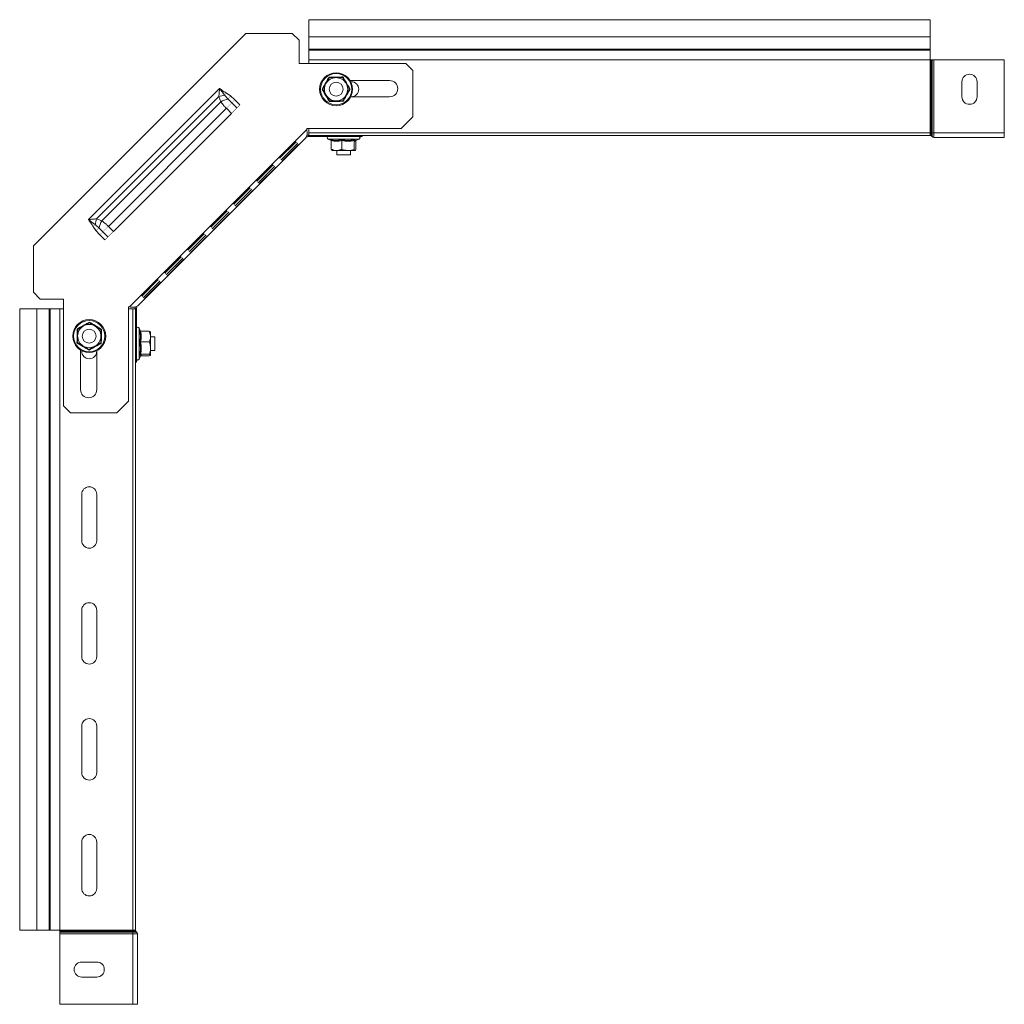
# Model space of a CAD drawing. Header units: millimetres. Extents: x 428 to 1137, y -1268 to 1088.
# Tile 11 of 14: x 458 to 883, y 663 to 1088. Entities that reach past the tile are written whole.
import ezdxf

# ---------------------------------------------------------------- set-up
doc = ezdxf.new("R2010")
doc.units = ezdxf.units.MM
doc.linetypes.add('K5LT32768', pattern=[0])
doc.linetypes.add('K5LT32769', pattern=[0])

msp = doc.modelspace()

# ---------------------------------------------------------------- linework, layer by layer
at = {"color": 7, "linetype": 'K5LT32768', "lineweight": 15}
for p, q in [((851.1, 1087.91), (583.1, 1087.91)), ((583.1, 1087.91), (583.1, 1080.46)), ((851.1, 1087.91), (851.1, 1080.46)), ((464.26, 990.32), (555.96, 1082.03)), ((555.96, 1082.03), (575.96, 1082.03)), ((578.96, 1079.03), (575.96, 1082.03)), ((578.96, 1079.03), (578.96, 1069.03)), ((851.1, 1080.46), (583.1, 1080.46)), ((583.1, 1080.46), (583.1, 1075.15)), ((851.1, 1080.46), (851.1, 1075.15)), ((583.1, 1075.15), (583.1, 1074.79)), ((851.1, 1075.15), (583.1, 1075.15)), ((583.1, 1074.79), (583.1, 1070.65)), ((851.1, 1074.79), (583.1, 1074.79)), ((851.1, 1075.15), (851.1, 1074.79)), ((851.1, 1074.79), (851.1, 1070.65)), ((583.1, 1070.65), (583.1, 1069.03)), ((851.1, 1070.65), (583.1, 1070.65)), ((851.1, 1070.65), (851.1, 1039.11)), ((851.1, 1070.65), (851.3, 1070.65)), ((851.3, 1070.65), (851.3, 1039.11)), ((851.3, 1070.65), (851.71, 1070.65)), ((851.71, 1070.65), (851.71, 1039.11)), ((851.71, 1070.65), (851.94, 1070.65)), ((851.94, 1070.65), (851.94, 1039.11)), ((851.94, 1070.65), (852.76, 1070.65)), ((852.76, 1070.65), (852.76, 1039.11)), ((852.76, 1070.65), (883.1, 1070.65)), ((883.1, 1070.65), (883.1, 1039.11)), ((578.96, 1069.03), (624.96, 1069.03)), ((627.96, 1066.03), (624.96, 1069.03)), ((590.49, 1060.35), (591.89, 1062.87)), ((591.89, 1062.87), (591.74, 1063.13)), ((594.78, 1062.91), (591.89, 1062.87)), ((597.67, 1062.95), (594.78, 1062.91)), ((597.67, 1062.95), (599.15, 1060.48)), ((627.96, 1066.03), (627.96, 1045.95)), ((488.04, 1001.67), (544.61, 1058.24)), ((589.08, 1057.83), (590.49, 1060.35)), ((590.56, 1055.35), (589.08, 1057.83)), ((599.15, 1060.48), (600.62, 1058)), ((600.62, 1058), (599.22, 1055.48)), ((600.62, 1058), (600.92, 1058)), ((617.96, 1061.66), (600.88, 1061.66)), ((601.16, 1061.16), (601.35, 1061.16)), ((864.85, 1054.66), (864.85, 1061.16)), ((871.35, 1061.16), (871.35, 1054.66)), ((491.49, 1001.99), (544.29, 1054.79)), ((545.12, 1052.48), (544.29, 1054.79)), ((548.26, 1053.67), (546.78, 1055.31)), ((547.43, 1056.3), (549.25, 1055.01)), ((549.89, 1052.05), (548.26, 1053.67)), ((549.25, 1055.01), (551.18, 1053.34)), ((592.03, 1052.87), (590.56, 1055.35)), ((599.22, 1055.48), (597.81, 1052.96)), ((601.16, 1054.66), (617.96, 1054.66)), ((493.8, 1001.16), (545.12, 1052.48)), ((496.61, 998.76), (547.52, 1049.68)), ((549.71, 1047.49), (547.52, 1049.68)), ((552.08, 1049.86), (549.89, 1052.05)), ((551.18, 1053.34), (553.37, 1051.15)), ((594.92, 1052.92), (592.03, 1052.87)), ((597.81, 1052.96), (594.92, 1052.92)), ((498.79, 996.57), (549.71, 1047.49)), ((627.96, 1045.95), (622.96, 1040.95)), ((582.23, 1040.6), (505.68, 964.05)), ((622.96, 1040.95), (582.23, 1040.95)), ((582.23, 1040.95), (582.23, 1040.6)), ((583.1, 1040.95), (583.1, 1039.11)), ((581.73, 1036.99), (509.29, 964.55)), ((581.73, 1036.99), (581.77, 1037.03)), ((582.22, 1038.04), (582.83, 1038.16)), ((582.83, 1037.46), (582.83, 1038.16)), ((582.83, 1038.16), (583.1, 1038.16)), ((582.83, 1037.46), (606.1, 1037.46)), ((851.1, 1039.11), (583.1, 1039.11)), ((583.1, 1039.11), (583.1, 1037.91)), ((851.1, 1037.91), (583.1, 1037.91)), ((591.37, 1036.36), (592.75, 1035.86)), ((603.39, 1035.84), (604.83, 1036.36)), ((606.1, 1037.91), (606.1, 1037.46)), ((851.1, 1039.11), (851.1, 1037.91)), ((851.1, 1039.11), (851.3, 1039.11)), ((851.1, 1037.91), (851.3, 1037.91)), ((851.3, 1039.11), (851.71, 1039.11)), ((851.3, 1039.11), (851.3, 1037.91)), ((851.71, 1039.11), (851.71, 1037.73)), ((851.71, 1039.11), (851.94, 1039.11)), ((851.71, 1037.73), (851.94, 1037.48)), ((851.94, 1039.11), (851.94, 1037.48)), ((851.94, 1039.11), (852.76, 1039.11)), ((852.76, 1039.11), (883.1, 1039.11)), ((852.76, 1039.11), (852.76, 1037.11)), ((852.76, 1037.11), (883.1, 1037.11)), ((883.1, 1039.11), (883.1, 1037.11)), ((577.57, 1035.18), (570.5, 1028.11)), ((571.15, 1027.46), (578.22, 1034.53)), ((571.63, 1026.98), (578.7, 1034.05)), ((592.77, 1035.75), (592.77, 1032.06)), ((597.35, 1035.75), (597.35, 1032.06)), ((602.68, 1035.75), (602.68, 1032.06)), ((603.41, 1035.85), (603.41, 1035.85)), ((603.45, 1035.86), (603.43, 1035.75)), ((603.43, 1035.75), (603.43, 1032.06)), ((595.06, 1031.46), (593.1, 1031.46)), ((595.06, 1031.46), (600.02, 1031.46)), ((595.1, 1031.46), (595.1, 1029.66)), ((595.1, 1029.66), (601.1, 1029.66)), ((600.02, 1031.46), (603.06, 1031.46)), ((601.1, 1029.66), (601.1, 1031.46)), ((567.67, 1025.28), (560.6, 1018.21)), ((561.25, 1017.56), (568.32, 1024.63)), ((561.73, 1017.08), (568.8, 1024.15)), ((557.77, 1015.38), (550.7, 1008.31)), ((551.35, 1007.66), (558.42, 1014.73)), ((551.83, 1007.18), (558.9, 1014.25)), ((547.87, 1005.48), (540.8, 998.41)), ((541.45, 997.76), (548.52, 1004.83)), ((541.93, 997.28), (549, 1004.35)), ((491.27, 997.03), (489.98, 998.85)), ((490.97, 999.5), (492.61, 998.02)), ((491.49, 1001.99), (493.8, 1001.16)), ((496.61, 998.76), (498.79, 996.57)), ((492.94, 995.1), (491.27, 997.03)), ((492.61, 998.02), (494.23, 996.39)), ((495.13, 992.91), (492.94, 995.1)), ((494.23, 996.39), (496.42, 994.2)), ((537.97, 995.58), (530.9, 988.51)), ((531.55, 987.86), (538.62, 994.93)), ((532.03, 987.38), (539.1, 994.45)), ((464.26, 970.32), (464.26, 990.32)), ((528.07, 985.68), (521, 978.61)), ((521.65, 977.96), (528.72, 985.03)), ((522.13, 977.48), (529.2, 984.55)), ((518.17, 975.79), (511.1, 968.71)), ((511.75, 968.06), (518.82, 975.13)), ((512.23, 967.58), (519.3, 974.65)), ((464.26, 970.32), (467.26, 967.32)), ((477.26, 967.32), (467.26, 967.32)), ((477.26, 921.32), (477.26, 967.32)), ((509.26, 964.51), (509.29, 964.55)), ((458.37, 963.18), (458.37, 695.18)), ((465.82, 963.18), (458.37, 963.18)), ((465.82, 695.18), (465.82, 963.18)), ((471.13, 963.18), (465.82, 963.18)), ((471.49, 963.18), (471.13, 963.18)), ((471.13, 695.18), (471.13, 963.18)), ((471.49, 695.18), (471.49, 963.18)), ((475.63, 963.18), (471.49, 963.18)), ((477.26, 963.18), (475.63, 963.18)), ((475.63, 695.18), (475.63, 963.18)), ((505.68, 964.05), (505.34, 964.05)), ((505.34, 964.05), (505.34, 923.32)), ((507.17, 963.18), (505.34, 963.18)), ((507.17, 695.18), (507.17, 963.18)), ((508.37, 963.18), (507.17, 963.18)), ((508.12, 963.45), (508.23, 964.05)), ((508.82, 963.45), (508.12, 963.45)), ((508.12, 963.18), (508.12, 963.45)), ((508.37, 695.18), (508.37, 963.18)), ((508.82, 940.18), (508.82, 963.45)), ((483.41, 954.39), (485.93, 955.79)), ((485.93, 955.79), (488.45, 957.2)), ((488.45, 957.2), (490.93, 955.72)), ((490.93, 955.72), (493.41, 954.25)), ((483.33, 948.61), (483.37, 951.5)), ((483.37, 951.5), (483.41, 954.39)), ((493.37, 951.36), (493.41, 954.25)), ((510.42, 953.53), (509.92, 954.91)), ((510.53, 953.51), (514.22, 953.51)), ((514.82, 951.22), (514.82, 953.18)), ((485.81, 947.14), (483.33, 948.61)), ((493.32, 948.47), (490.8, 947.06)), ((493.32, 948.47), (493.37, 951.36)), ((510.53, 948.93), (514.22, 948.93)), ((514.82, 946.26), (514.82, 951.22)), ((516.62, 951.18), (514.82, 951.18)), ((516.62, 946.75), (516.62, 951.18)), ((484.62, 945.4), (484.62, 928.32)), ((485.12, 945.12), (485.12, 944.93)), ((488.28, 945.66), (485.81, 947.14)), ((490.8, 947.06), (488.28, 945.66)), ((488.28, 945.66), (488.28, 945.36)), ((491.62, 928.32), (491.62, 945.12)), ((510.53, 943.6), (514.22, 943.6)), ((514.82, 946.26), (514.82, 943.22)), ((514.82, 945.18), (516.62, 945.18)), ((516.62, 945.18), (516.62, 946.75)), ((508.37, 940.18), (508.82, 940.18)), ((509.92, 941.45), (510.43, 942.87)), ((510.43, 942.87), (510.42, 942.87)), ((510.42, 942.83), (510.53, 942.85)), ((510.53, 942.85), (514.22, 942.85)), ((505.34, 923.32), (500.34, 918.32)), ((477.26, 921.32), (480.26, 918.32)), ((500.34, 918.32), (480.26, 918.32)), ((485.12, 883.18), (485.12, 863.18)), ((491.62, 863.18), (491.62, 883.18)), ((485.12, 833.18), (485.12, 813.18)), ((491.62, 813.18), (491.62, 833.18)), ((485.12, 783.18), (485.12, 763.18)), ((491.62, 763.18), (491.62, 783.18)), ((485.12, 733.18), (485.12, 713.18)), ((491.62, 713.18), (491.62, 733.18)), ((465.82, 695.18), (458.37, 695.18)), ((471.13, 695.18), (465.82, 695.18)), ((471.49, 695.18), (471.13, 695.18)), ((475.63, 695.18), (471.49, 695.18)), ((507.17, 695.18), (475.63, 695.18)), ((475.63, 695.18), (475.63, 694.98)), ((475.63, 694.98), (475.63, 694.57)), ((507.17, 694.98), (475.63, 694.98)), ((475.63, 694.57), (475.63, 694.34)), ((507.17, 694.57), (475.63, 694.57)), ((475.63, 694.34), (475.63, 693.52)), ((507.17, 694.34), (475.63, 694.34)), ((475.63, 693.52), (475.63, 663.18)), ((507.17, 693.52), (475.63, 693.52)), ((508.37, 695.18), (507.17, 695.18)), ((507.17, 695.18), (507.17, 694.98)), ((507.17, 694.98), (507.17, 694.57)), ((508.37, 694.98), (507.17, 694.98)), ((507.17, 694.57), (507.17, 694.34)), ((508.55, 694.57), (507.17, 694.57)), ((507.17, 694.34), (507.17, 693.52)), ((508.8, 694.34), (507.17, 694.34)), ((507.17, 693.52), (507.17, 663.18)), ((509.17, 693.52), (507.17, 693.52)), ((508.37, 695.18), (508.37, 694.98)), ((508.55, 694.57), (508.8, 694.34)), ((509.17, 693.52), (509.17, 663.18)), ((491.62, 681.43), (485.12, 681.43)), ((485.12, 674.93), (491.62, 674.93)), ((507.17, 663.18), (475.63, 663.18)), ((509.17, 663.18), (507.17, 663.18))]:
    msp.add_line(p, q, dxfattribs=at)
at = {"color": 8, "linetype": 'K5LT32769', "lineweight": 15, "true_color": 0x808080}
for p, q in [((604.83, 1036.36), (591.37, 1036.36)), ((592.71, 1035.94), (592.5, 1036.12)), ((509.92, 954.91), (509.92, 945.6)), ((509.92, 945.6), (509.92, 941.45))]:
    msp.add_line(p, q, dxfattribs=at)
at = {"color": 7, "linetype": 'K5LT32768', "const_width": 0.15}
for points in [[(546.78, 1055.31), (546.86, 1055.43), (546.94, 1055.55), (547.02, 1055.67), (547.1, 1055.79), (547.18, 1055.92), (547.26, 1056.04), (547.35, 1056.17), (547.43, 1056.3)], [(548.26, 1053.67), (548.37, 1053.81), (548.48, 1053.97), (548.6, 1054.13), (548.72, 1054.3), (548.85, 1054.47), (548.98, 1054.65), (549.12, 1054.83), (549.25, 1055.01)], [(549.89, 1052.05), (550.03, 1052.19), (550.17, 1052.33), (550.33, 1052.49), (550.49, 1052.65), (550.66, 1052.81), (550.83, 1052.99), (551, 1053.16), (551.18, 1053.34)], [(547.52, 1049.68), (547.84, 1050), (548.16, 1050.32), (548.48, 1050.64), (548.79, 1050.95), (549.09, 1051.25), (549.37, 1051.53), (549.64, 1051.8), (549.89, 1052.05)], [(552.08, 1049.86), (551.83, 1049.61), (551.56, 1049.34), (551.28, 1049.06), (550.98, 1048.76), (550.67, 1048.45), (550.35, 1048.13), (550.03, 1047.81), (549.71, 1047.49)], [(553.37, 1051.15), (553.19, 1050.97), (553.02, 1050.8), (552.85, 1050.63), (552.68, 1050.46), (552.52, 1050.3), (552.36, 1050.14), (552.22, 1050), (552.08, 1049.86)], [(578.7, 1034.05), (578.63, 1034.11), (578.54, 1034.21), (578.43, 1034.32), (578.29, 1034.46), (578.13, 1034.62), (577.96, 1034.79), (577.77, 1034.98), (577.57, 1035.18)], [(570.5, 1028.11), (570.7, 1027.91), (570.88, 1027.72), (571.06, 1027.55), (571.22, 1027.39), (571.36, 1027.25), (571.47, 1027.13), (571.56, 1027.04), (571.63, 1026.98)], [(568.8, 1024.15), (568.73, 1024.22), (568.64, 1024.31), (568.53, 1024.42), (568.39, 1024.56), (568.23, 1024.72), (568.06, 1024.89), (567.87, 1025.08), (567.67, 1025.28)], [(558.9, 1014.25), (558.84, 1014.32), (558.74, 1014.41), (558.63, 1014.52), (558.49, 1014.66), (558.33, 1014.82), (558.16, 1014.99), (557.97, 1015.18), (557.77, 1015.38)], [(560.6, 1018.21), (560.8, 1018.01), (560.99, 1017.82), (561.16, 1017.65), (561.32, 1017.49), (561.46, 1017.35), (561.57, 1017.24), (561.66, 1017.14), (561.73, 1017.08)], [(550.7, 1008.31), (550.9, 1008.11), (551.09, 1007.92), (551.26, 1007.75), (551.42, 1007.59), (551.56, 1007.45), (551.67, 1007.34), (551.76, 1007.24), (551.83, 1007.18)], [(549, 1004.35), (548.94, 1004.42), (548.84, 1004.51), (548.73, 1004.62), (548.59, 1004.76), (548.43, 1004.92), (548.26, 1005.09), (548.07, 1005.28), (547.87, 1005.48)], [(489.98, 998.85), (490.11, 998.93), (490.24, 999.02), (490.36, 999.1), (490.49, 999.18), (490.61, 999.26), (490.73, 999.34), (490.85, 999.42), (490.97, 999.5)], [(494.23, 996.39), (494.48, 996.64), (494.75, 996.91), (495.03, 997.19), (495.33, 997.49), (495.64, 997.8), (495.96, 998.12), (496.28, 998.44), (496.61, 998.76)], [(540.8, 998.41), (541, 998.21), (541.19, 998.02), (541.36, 997.85), (541.52, 997.69), (541.66, 997.55), (541.77, 997.44), (541.86, 997.35), (541.93, 997.28)], [(491.27, 997.03), (491.45, 997.16), (491.63, 997.3), (491.81, 997.43), (491.98, 997.56), (492.15, 997.68), (492.31, 997.8), (492.47, 997.91), (492.61, 998.02)], [(492.94, 995.1), (493.12, 995.28), (493.29, 995.45), (493.47, 995.62), (493.63, 995.79), (493.79, 995.95), (493.95, 996.11), (494.09, 996.25), (494.23, 996.39)], [(496.42, 994.2), (496.28, 994.06), (496.14, 993.92), (495.98, 993.76), (495.82, 993.6), (495.66, 993.44), (495.48, 993.26), (495.31, 993.09), (495.13, 992.91)], [(498.79, 996.57), (498.47, 996.25), (498.15, 995.93), (497.83, 995.61), (497.52, 995.3), (497.22, 995), (496.94, 994.72), (496.67, 994.45), (496.42, 994.2)], [(539.1, 994.45), (539.04, 994.52), (538.95, 994.61), (538.83, 994.72), (538.69, 994.86), (538.53, 995.02), (538.36, 995.19), (538.17, 995.38), (537.97, 995.58)], [(529.2, 984.55), (529.14, 984.62), (529.05, 984.71), (528.93, 984.82), (528.79, 984.96), (528.63, 985.12), (528.46, 985.3), (528.27, 985.48), (528.07, 985.68)], [(530.9, 988.51), (531.1, 988.31), (531.29, 988.12), (531.46, 987.95), (531.62, 987.79), (531.76, 987.65), (531.87, 987.54), (531.97, 987.45), (532.03, 987.38)], [(521, 978.61), (521.2, 978.41), (521.39, 978.22), (521.56, 978.05), (521.72, 977.89), (521.86, 977.75), (521.97, 977.64), (522.07, 977.55), (522.13, 977.48)], [(519.3, 974.65), (519.24, 974.72), (519.15, 974.81), (519.03, 974.92), (518.89, 975.06), (518.73, 975.22), (518.56, 975.4), (518.37, 975.59), (518.17, 975.79)], [(511.1, 968.71), (511.3, 968.51), (511.49, 968.32), (511.66, 968.15), (511.82, 967.99), (511.96, 967.85), (512.08, 967.74), (512.17, 967.65), (512.23, 967.58)]]:
    msp.add_lwpolyline(points, dxfattribs=at)
at = {"color": 7, "linetype": 'K5LT32768', "lineweight": 15}
for centre, radius in [((594.85, 1057.91), 7.1), ((594.85, 1057.91), 6.73), ((594.85, 1057.91), 3), ((488.37, 951.43), 7.1), ((488.37, 951.43), 6.73), ((488.37, 951.43), 3)]:
    msp.add_circle(centre, radius, dxfattribs=at)
for centre, radius, start, end in [((594.85, 1057.91), 5, 90.803, 150.803), ((594.85, 1057.91), 5, 30.803, 90.803), ((868.1, 1061.16), 3.25, 0, 180), ((594.85, 1057.91), 5, 150.803, 210.803), ((594.85, 1057.91), 5, 330.803, 30.803), ((601.35, 1057.91), 3.25, 270, 90), ((617.96, 1058.16), 3.5, 270, 90), ((548.67, 1040.03), 15.4, 97.0291, 106.5302), ((551.25, 1041.05), 12.97, 103.3552, 118.2124), ((594.85, 1057.91), 5, 210.803, 270.803), ((594.85, 1057.91), 5, 270.803, 330.803), ((868.1, 1054.66), 3.25, 180, 0), ((591.57, 1036.9), 0.567, 90, 250), ((604.63, 1036.9), 0.567, 290, 90), ((851.3, 1037.36), 0.55, 41.8103, 90), ((852.76, 1038.21), 1.1, 221.8103, 270), ((506.25, 997.61), 15.4, 163.4698, 172.9709), ((505.23, 995.03), 12.97, 151.7876, 166.6448), ((488.37, 951.43), 5, 119.197, 179.197), ((488.37, 951.43), 5, 59.197, 119.197), ((488.37, 951.43), 5, 359.197, 59.197), ((488.37, 951.43), 5, 179.197, 239.197), ((509.38, 954.71), 0.567, 20, 180), ((488.37, 951.43), 5, 299.197, 359.197), ((488.37, 944.93), 3.25, 180, 0), ((488.37, 951.43), 5, 239.197, 299.197), ((509.38, 941.65), 0.567, 180, 340), ((488.12, 928.32), 3.5, 180, 0), ((488.37, 883.18), 3.25, 0, 180), ((488.37, 863.18), 3.25, 180, 0), ((488.37, 833.18), 3.25, 0, 180), ((488.37, 813.18), 3.25, 180, 0), ((488.37, 783.18), 3.25, 0, 180), ((488.37, 763.18), 3.25, 180, 0), ((488.37, 733.18), 3.25, 0, 180), ((488.37, 713.18), 3.25, 180, 0), ((508.92, 694.98), 0.55, 180, 228.1897), ((508.07, 693.52), 1.1, 0, 48.1897), ((485.12, 678.18), 3.25, 90, 270), ((491.62, 678.18), 3.25, 270, 90)]:
    msp.add_arc(centre, radius, start, end, dxfattribs=at)
for points, knots in [([(588.79, 1057.83), (588.9, 1058.04), (589.49, 1059.07), (590.5, 1060.85), (591.35, 1062.41), (591.74, 1063.13)], [0, 0, 0, 0, 0.118082, 0.592261, 1, 1, 1, 1]), ([(591.74, 1063.13), (591.98, 1063.13), (593.17, 1063.13), (595.21, 1063.15), (596.99, 1063.19), (597.81, 1063.21)], [0, 0, 0, 0, 0.118084, 0.59226, 1, 1, 1, 1]), ([(597.67, 1062.95), (597.67, 1062.96), (597.67, 1062.97), (597.71, 1063.02), (597.75, 1063.1), (597.79, 1063.17), (597.81, 1063.21), (597.81, 1063.21)], [0, 0, 0, 0, 0.236193, 0.471411, 0.732451, 0.992044, 1, 1, 1, 1]), ([(597.81, 1063.21), (597.93, 1063.01), (598.53, 1061.98), (599.57, 1060.22), (600.49, 1058.7), (600.92, 1058)], [0, 0, 0, 0, 0.118081, 0.592259, 1, 1, 1, 1]), ([(544.29, 1054.79), (544.33, 1055.35), (544.42, 1056.49), (544.55, 1057.65), (544.61, 1058.23), (544.61, 1058.24)], [0, 0, 0, 0, 0.493533, 0.99551, 1, 1, 1, 1]), ([(546.78, 1055.31), (546.06, 1056.28), (545.34, 1057.25), (544.62, 1058.23), (544.61, 1058.24)], [0, 0, 0, 0, 0.99419, 1, 1, 1, 1]), ([(544.61, 1058.24), (544.62, 1058.23), (544.7, 1058.18), (545.08, 1057.91), (546.01, 1057.26), (546.87, 1056.67), (547.43, 1056.3)], [0, 0, 0, 0, 0.005321, 0.085852, 0.407968, 1, 1, 1, 1]), ([(588.79, 1057.83), (588.79, 1057.83), (588.83, 1057.83), (588.91, 1057.83), (589, 1057.83), (589.07, 1057.83), (589.07, 1057.83), (589.08, 1057.83)], [0, 0, 0, 0, 0.007887, 0.267496, 0.528585, 0.763788, 1, 1, 1, 1]), ([(591.89, 1052.62), (591.77, 1052.82), (591.17, 1053.85), (590.13, 1055.61), (589.21, 1057.13), (588.79, 1057.83)], [0, 0, 0, 0, 0.118087, 0.592259, 1, 1, 1, 1]), ([(600.92, 1058), (600.8, 1057.79), (600.21, 1056.76), (599.2, 1054.98), (598.35, 1053.42), (597.96, 1052.7)], [0, 0, 0, 0, 0.118088, 0.592261, 1, 1, 1, 1]), ([(547.52, 1049.68), (547.19, 1050), (546.31, 1050.91), (545.58, 1051.87), (545.12, 1052.48)], [0, 0, 0, 0, 0.365227, 1, 1, 1, 1]), ([(591.89, 1052.62), (591.89, 1052.62), (591.91, 1052.66), (591.95, 1052.73), (592, 1052.81), (592.03, 1052.86), (592.03, 1052.87), (592.03, 1052.87)], [0, 0, 0, 0, 0.007929, 0.267524, 0.528604, 0.7638, 1, 1, 1, 1]), ([(597.96, 1052.7), (597.72, 1052.7), (596.54, 1052.7), (594.49, 1052.68), (592.71, 1052.64), (591.89, 1052.62)], [0, 0, 0, 0, 0.11808, 0.592258, 1, 1, 1, 1]), ([(597.96, 1052.7), (597.96, 1052.71), (597.94, 1052.74), (597.89, 1052.81), (597.85, 1052.89), (597.81, 1052.94), (597.81, 1052.95), (597.81, 1052.96)], [0, 0, 0, 0, 0.007916, 0.267526, 0.528611, 0.763798, 1, 1, 1, 1]), ([(582.23, 1040.6), (582.27, 1040.23), (582.33, 1039.48), (582.33, 1038.45), (582.18, 1037.58), (581.88, 1037.19), (581.73, 1036.99)], [0, 0, 0, 0, 0.249995, 0.499999, 0.749996, 1, 1, 1, 1]), ([(581.77, 1037.03), (581.92, 1037.15), (582.23, 1037.4), (582.63, 1037.44), (582.83, 1037.46)], [0, 0, 0, 0, 0.500003, 1, 1, 1, 1]), ([(592.5, 1036.12), (592.69, 1036.08), (593.63, 1035.88), (595.26, 1035.73), (596.66, 1036), (597.31, 1036.12)], [0, 0, 0, 0, 0.118085, 0.592261, 1, 1, 1, 1]), ([(592.77, 1035.75), (592.76, 1035.79), (592.76, 1035.87), (592.7, 1035.98), (592.61, 1036.07), (592.54, 1036.11), (592.5, 1036.12), (592.5, 1036.12)], [0, 0, 0, 0, 0.236169, 0.47142, 0.732458, 0.992094, 1, 1, 1, 1]), ([(597.35, 1035.75), (596.6, 1035.62), (595.07, 1035.35), (593.54, 1035.62), (592.77, 1035.75)], [0, 0, 0, 0, 0.492147, 1, 1, 1, 1]), ([(597.31, 1036.12), (597.53, 1036.08), (598.62, 1035.88), (600.51, 1035.73), (602.15, 1036), (602.92, 1036.12)], [0, 0, 0, 0, 0.118082, 0.592257, 1, 1, 1, 1]), ([(597.31, 1036.12), (597.31, 1036.12), (597.32, 1036.11), (597.33, 1036.07), (597.34, 1035.98), (597.35, 1035.87), (597.35, 1035.79), (597.35, 1035.75)], [0, 0, 0, 0, 0.007912, 0.267547, 0.528577, 0.763821, 1, 1, 1, 1]), ([(602.68, 1035.75), (601.81, 1035.62), (600.03, 1035.35), (598.25, 1035.62), (597.35, 1035.75)], [0, 0, 0, 0, 0.492148, 1, 1, 1, 1]), ([(602.92, 1036.12), (602.91, 1036.12), (602.88, 1036.11), (602.82, 1036.07), (602.74, 1035.98), (602.69, 1035.87), (602.69, 1035.79), (602.68, 1035.75)], [0, 0, 0, 0, 0.007926, 0.267533, 0.528582, 0.763824, 1, 1, 1, 1]), ([(603.43, 1035.75), (603.31, 1035.62), (603.06, 1035.35), (602.81, 1035.62), (602.68, 1035.75)], [0, 0, 0, 0, 0.492149, 1, 1, 1, 1]), ([(592.77, 1032.06), (593.44, 1031.79), (594.2, 1031.48), (594.98, 1031.47), (595.06, 1031.46)], [0, 0, 0, 0, 0.896036, 1, 1, 1, 1]), ([(593.14, 1031.46), (593.04, 1031.55), (592.91, 1031.65), (592.79, 1032), (592.77, 1032.06)], [0, 0, 0, 0, 0.801461, 1, 1, 1, 1]), ([(595.06, 1031.46), (595.69, 1031.55), (596.47, 1031.65), (597.2, 1032), (597.35, 1032.06)], [0, 0, 0, 0, 0.801462, 1, 1, 1, 1]), ([(597.35, 1032.06), (597.57, 1031.97), (598.43, 1031.63), (599.34, 1031.53), (600.02, 1031.46)], [0, 0, 0, 0, 0.263249, 1, 1, 1, 1]), ([(600.02, 1031.46), (600.15, 1031.47), (601.03, 1031.49), (601.93, 1031.75), (602.65, 1032.05), (602.68, 1032.06)], [0, 0, 0, 0, 0.14849, 0.965575, 1, 1, 1, 1]), ([(602.68, 1032.06), (602.79, 1031.79), (602.92, 1031.48), (603.05, 1031.47), (603.06, 1031.46)], [0, 0, 0, 0, 0.896036, 1, 1, 1, 1]), ([(603.06, 1031.46), (603.16, 1031.55), (603.29, 1031.65), (603.41, 1032), (603.43, 1032.06)], [0, 0, 0, 0, 0.801461, 1, 1, 1, 1]), ([(488.04, 1001.67), (488.05, 1001.67), (488.63, 1001.73), (489.8, 1001.86), (490.93, 1001.95), (491.49, 1001.99)], [0, 0, 0, 0, 0.00449, 0.506467, 1, 1, 1, 1]), ([(488.04, 1001.67), (488.05, 1001.66), (489.03, 1000.94), (490, 1000.22), (490.97, 999.5)], [0, 0, 0, 0, 0.00581, 1, 1, 1, 1]), ([(489.98, 998.85), (489.51, 999.55), (488.93, 1000.41), (488.28, 1001.33), (488.11, 1001.57), (488.06, 1001.64), (488.05, 1001.66), (488.04, 1001.67)], [0, 0, 0, 0, 0.735966, 0.917913, 0.979322, 0.994674, 1, 1, 1, 1]), ([(493.8, 1001.16), (494.41, 1000.7), (495.37, 999.97), (496.28, 999.09), (496.61, 998.76)], [0, 0, 0, 0, 0.634773, 1, 1, 1, 1]), ([(509.29, 964.55), (509.11, 964.41), (508.74, 964.12), (507.86, 963.92), (506.81, 963.88), (506.05, 963.99), (505.68, 964.05)], [0, 0, 0, 0, 0.230135, 0.487683, 0.750233, 1, 1, 1, 1]), ([(508.82, 963.45), (508.84, 963.65), (508.88, 964.05), (509.13, 964.36), (509.26, 964.51)], [0, 0, 0, 0, 0.499997, 1, 1, 1, 1]), ([(483.16, 954.54), (483.36, 954.65), (484.4, 955.22), (486.19, 956.21), (487.74, 957.09), (488.45, 957.5)], [0, 0, 0, 0, 0.118082, 0.592261, 1, 1, 1, 1]), ([(488.45, 957.5), (488.45, 957.49), (488.45, 957.45), (488.45, 957.37), (488.45, 957.28), (488.45, 957.22), (488.45, 957.21), (488.45, 957.2)], [0, 0, 0, 0, 0.007887, 0.267496, 0.528585, 0.763788, 1, 1, 1, 1]), ([(488.45, 957.5), (488.65, 957.37), (489.67, 956.76), (491.42, 955.7), (492.95, 954.8), (493.66, 954.39)], [0, 0, 0, 0, 0.118083, 0.592259, 1, 1, 1, 1]), ([(483.07, 948.47), (483.08, 948.71), (483.1, 949.89), (483.14, 951.94), (483.15, 953.72), (483.16, 954.54)], [0, 0, 0, 0, 0.118087, 0.592259, 1, 1, 1, 1]), ([(483.16, 954.54), (483.16, 954.54), (483.19, 954.51), (483.26, 954.47), (483.34, 954.43), (483.4, 954.39), (483.4, 954.39), (483.41, 954.39)], [0, 0, 0, 0, 0.007916, 0.267484, 0.528607, 0.763797, 1, 1, 1, 1]), ([(493.41, 954.25), (493.41, 954.25), (493.42, 954.25), (493.47, 954.28), (493.55, 954.33), (493.62, 954.37), (493.66, 954.39), (493.66, 954.39)], [0, 0, 0, 0, 0.236196, 0.471393, 0.732475, 0.992071, 1, 1, 1, 1]), ([(493.66, 954.39), (493.66, 954.15), (493.63, 952.97), (493.59, 950.92), (493.58, 949.14), (493.58, 948.32)], [0, 0, 0, 0, 0.118083, 0.592257, 1, 1, 1, 1]), ([(510.16, 948.97), (510.2, 949.16), (510.4, 950.09), (510.55, 951.71), (510.28, 953.13), (510.16, 953.78)], [0, 0, 0, 0, 0.118083, 0.592259, 1, 1, 1, 1]), ([(510.53, 953.51), (510.49, 953.52), (510.41, 953.52), (510.3, 953.58), (510.21, 953.67), (510.17, 953.74), (510.16, 953.78), (510.16, 953.78)], [0, 0, 0, 0, 0.236171, 0.471374, 0.732455, 0.992094, 1, 1, 1, 1]), ([(510.53, 953.51), (510.66, 952.76), (510.93, 951.23), (510.67, 949.71), (510.53, 948.93)], [0, 0, 0, 0, 0.492147, 1, 1, 1, 1]), ([(514.82, 951.22), (514.73, 951.85), (514.63, 952.63), (514.29, 953.37), (514.22, 953.51)], [0, 0, 0, 0, 0.801462, 1, 1, 1, 1]), ([(514.22, 953.51), (514.49, 953.4), (514.8, 953.28), (514.81, 953.15), (514.82, 953.14)], [0, 0, 0, 0, 0.896038, 1, 1, 1, 1]), ([(483.07, 948.47), (483.07, 948.47), (483.11, 948.49), (483.18, 948.53), (483.26, 948.58), (483.31, 948.61), (483.32, 948.61), (483.33, 948.61)], [0, 0, 0, 0, 0.007956, 0.267545, 0.528619, 0.76381, 1, 1, 1, 1]), ([(488.28, 945.36), (488.08, 945.49), (487.07, 946.1), (485.31, 947.16), (483.78, 948.06), (483.07, 948.47)], [0, 0, 0, 0, 0.118082, 0.59226, 1, 1, 1, 1]), ([(493.58, 948.32), (493.37, 948.21), (492.33, 947.64), (490.54, 946.65), (488.99, 945.77), (488.28, 945.36)], [0, 0, 0, 0, 0.118081, 0.592257, 1, 1, 1, 1]), ([(493.32, 948.47), (493.33, 948.47), (493.34, 948.47), (493.39, 948.43), (493.47, 948.39), (493.54, 948.35), (493.58, 948.32), (493.58, 948.32)], [0, 0, 0, 0, 0.236202, 0.471389, 0.732474, 0.992084, 1, 1, 1, 1]), ([(510.16, 943.37), (510.2, 943.58), (510.4, 944.68), (510.55, 946.58), (510.28, 948.21), (510.16, 948.97)], [0, 0, 0, 0, 0.118086, 0.592258, 1, 1, 1, 1]), ([(510.53, 948.93), (510.49, 948.93), (510.41, 948.93), (510.3, 948.94), (510.21, 948.95), (510.17, 948.96), (510.16, 948.97), (510.16, 948.97)], [0, 0, 0, 0, 0.236182, 0.471377, 0.73245, 0.992095, 1, 1, 1, 1]), ([(510.53, 948.93), (510.66, 948.06), (510.93, 946.28), (510.67, 944.5), (510.53, 943.6)], [0, 0, 0, 0, 0.492147, 1, 1, 1, 1]), ([(514.22, 948.93), (514.49, 949.61), (514.8, 950.36), (514.81, 951.14), (514.82, 951.22)], [0, 0, 0, 0, 0.896036, 1, 1, 1, 1]), ([(514.22, 948.93), (514.31, 948.71), (514.65, 947.85), (514.75, 946.94), (514.82, 946.26)], [0, 0, 0, 0, 0.263249, 1, 1, 1, 1]), ([(510.53, 943.6), (510.49, 943.59), (510.41, 943.59), (510.3, 943.54), (510.21, 943.46), (510.17, 943.4), (510.16, 943.37), (510.16, 943.37)], [0, 0, 0, 0, 0.236178, 0.471371, 0.732464, 0.992074, 1, 1, 1, 1]), ([(510.53, 943.6), (510.66, 943.47), (510.93, 943.22), (510.67, 942.97), (510.53, 942.85)], [0, 0, 0, 0, 0.492149, 1, 1, 1, 1]), ([(514.82, 946.26), (514.81, 946.13), (514.79, 945.25), (514.53, 944.35), (514.23, 943.63), (514.22, 943.6)], [0, 0, 0, 0, 0.148489, 0.965575, 1, 1, 1, 1]), ([(514.82, 943.22), (514.73, 943.33), (514.63, 943.45), (514.29, 943.57), (514.22, 943.6)], [0, 0, 0, 0, 0.801465, 1, 1, 1, 1]), ([(514.22, 942.85), (514.49, 942.96), (514.8, 943.08), (514.81, 943.21), (514.82, 943.22)], [0, 0, 0, 0, 0.896037, 1, 1, 1, 1])]:
    msp.add_open_spline(points, degree=3, knots=knots, dxfattribs=at)
at = {"color": 8, "linetype": 'K5LT32769', "lineweight": 15, "true_color": 0x808080}
for points, knots in [([(602.92, 1036.12), (602.94, 1036.08), (603.09, 1035.88), (603.24, 1035.72), (603.38, 1035.84), (603.38, 1035.85)], [0, 0, 0, 0, 0.192748, 0.966749, 1, 1, 1, 1]), ([(510.16, 953.78), (510.2, 953.75), (510.3, 953.68), (510.31, 953.61), (510.32, 953.58)], [0, 0, 0, 0, 0.477082, 1, 1, 1, 1]), ([(510.37, 942.89), (510.41, 942.95), (510.52, 943.12), (510.3, 943.27), (510.16, 943.37)], [0, 0, 0, 0, 0.335105, 1, 1, 1, 1])]:
    msp.add_open_spline(points, degree=3, knots=knots, dxfattribs=at)

doc.saveas('drawing.dxf')
